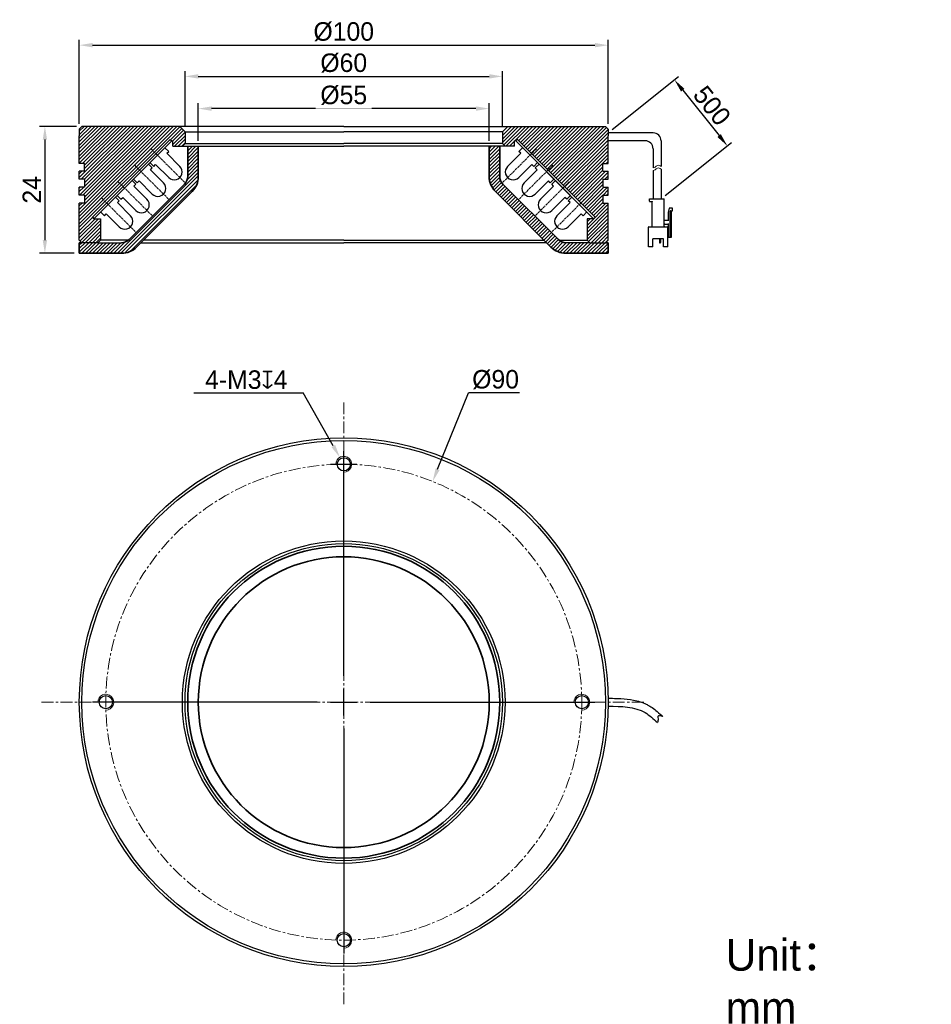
# Model space of a CAD drawing. Header units: inches. Extents: x -2924 to -2752, y -678 to -492.
import ezdxf

# ---------------------------------------------------------------- set-up
doc = ezdxf.new("R2010")
doc.units = ezdxf.units.IN
doc.header["$LTSCALE"] = 3
doc.header["$MEASUREMENT"] = 0
doc.header["$PDSIZE"] = -5
doc.linetypes.add('CENTERX2', pattern=[4, 2.5, -0.5, 0.5, -0.5])
doc.linetypes.add('点画线', pattern=[18, 12, -2, 2, -2])
doc.layers.get('Defpoints').update_dxf_attribs({"lineweight": 18})
for name, color, linetype, lineweight in [('中心线', 1, 'CENTERX2', 20), ('中心线层', 1, '点画线', 18), ('剖面线层', 4, 'Continuous', 18), ('尺寸线层', 3, 'Continuous', 18), ('明细栏文字', 6, 'Continuous', 18), ('标注', 3, 'Continuous', 25), ('粗实线', 7, 'Continuous', 30), ('粗实线层', 7, 'Continuous', 35), ('细实线', 7, 'Continuous', 15)]:
    doc.layers.add(name, color=color, linetype=linetype, lineweight=lineweight)
doc.styles.get("Standard").update_dxf_attribs({"font": '兰亭黑 GBK.TTF'})
doc.dimstyles.new('CST Standard', dxfattribs={"dimtxt": 3.5, "dimasz": 2.5, "dimexe": 1, "dimexo": 1, "dimgap": 0.6, "dimtad": 1, "dimtoh": 1, "dimdsep": 46, "dimtxsty": 'Standard', "dimcen": -2.5, "dimdle": 5, "dimclrd": 8, "dimclre": 8, "dimadec": 1, "dimazin": 2, "dimtfac": 1, "dimtofl": 0, "dimtmove": 0, "dimatfit": 0, "dimfxl": 1, "dimtolj": 1, "dimarcsym": 0})
pattern_1 = [(45, (-3239.6743, 1415.0224), (-0.3367596, 0.3367596), [])]

# ---------------------------------------------------------------- blocks, each defined once
blk = doc.blocks.new('*D117')
at = {"layer": 'Defpoints', "color": 0}
for p in [(-2863.45, -574.67), (-2861.96, -577.27)]:
    blk.add_point(p, dxfattribs=at)
at = {"layer": '标注', "color": 8, "linetype": 'Continuous', "lineweight": -2, "ltscale": 3}
for p in [(-2891.03, -562.47), (-2864.69, -572.5)]:
    blk.add_line(p, (-2870.41, -562.47), dxfattribs=at)
at = {"layer": '标注', "color": 8, "linetype": 'Continuous', "ltscale": 3}
for p, q in [((-2862.71, -578.47), (-2862.71, -573.47)), ((-2865.21, -575.97), (-2860.21, -575.97))]:
    blk.add_line(p, q, dxfattribs=at)
at = {"layer": '标注', "color": 8}
blk.add_solid([(-2865.05, -572.7), (-2864.33, -572.29), (-2863.45, -574.67)], dxfattribs=at)
at = {"layer": '标注', "color": 0, "ltscale": 3, "insert": (-2881.14, -559.98), "char_height": 3.5, "attachment_point": 5}
blk.add_mtext('\\A1;4-M3{\\A1;\\fGDT|b0|i0|c0|p2;x}4', dxfattribs=at)
blk = doc.blocks.new('*D118')
at = {"layer": 'Defpoints', "color": 0}
for p in [(-2845.9, -579.23), (-2879.51, -662.71)]:
    blk.add_point(p, dxfattribs=at)
at = {"layer": '标注', "color": 8, "linetype": 'Continuous', "lineweight": -2, "ltscale": 3}
for p in [(-2844.97, -576.91), (-2829.45, -562.47)]:
    blk.add_line(p, (-2839.15, -562.47), dxfattribs=at)
at = {"layer": '标注', "color": 8, "linetype": 'Continuous', "ltscale": 3}
for p, q in [((-2862.71, -615.97), (-2862.71, -573.47)), ((-2862.71, -623.47), (-2862.71, -618.47)), ((-2867.71, -620.97), (-2910.21, -620.97)), ((-2865.21, -620.97), (-2860.21, -620.97)), ((-2857.71, -620.97), (-2815.21, -620.97)), ((-2862.71, -625.97), (-2862.71, -668.47))]:
    blk.add_line(p, q, dxfattribs=at)
at = {"layer": '标注', "color": 8}
blk.add_solid([(-2845.35, -576.75), (-2844.58, -577.06), (-2845.9, -579.23)], dxfattribs=at)
at = {"layer": '标注', "color": 0, "ltscale": 3, "insert": (-2834, -559.95), "char_height": 3.5, "attachment_point": 5}
blk.add_mtext('\\A1;%%C90', dxfattribs=at)
blk = doc.blocks.new('*D119')
at = {"layer": 'Defpoints', "color": 0}
for p in [(-2832.71, -502.6), (-2892.71, -513.06), (-2832.71, -513.06)]:
    blk.add_point(p, dxfattribs=at)
at = {"layer": '标注', "color": 8, "linetype": 'Continuous', "lineweight": -2, "ltscale": 3}
for p, q in [((-2892.71, -512.06), (-2892.71, -501.6)), ((-2890.21, -502.6), (-2835.21, -502.6)), ((-2832.71, -512.06), (-2832.71, -501.6))]:
    blk.add_line(p, q, dxfattribs=at)
at = {"layer": '标注', "color": 8}
for points in [[(-2890.21, -502.18), (-2890.21, -503.02), (-2892.71, -502.6)], [(-2835.21, -503.02), (-2835.21, -502.18), (-2832.71, -502.6)]]:
    blk.add_solid(points, dxfattribs=at)
at = {"layer": '标注', "color": 0, "ltscale": 3, "insert": (-2862.71, -500.08), "char_height": 3.5, "attachment_point": 5}
blk.add_mtext('\\A1;%%C60', dxfattribs=at)
blk = doc.blocks.new('*D120')
at = {"layer": 'Defpoints', "color": 0}
for p in [(-2812.71, -496.7), (-2912.71, -512.56), (-2812.71, -512.56)]:
    blk.add_point(p, dxfattribs=at)
at = {"layer": '标注', "color": 8, "linetype": 'Continuous', "lineweight": -2, "ltscale": 3}
for p, q in [((-2912.71, -511.56), (-2912.71, -495.7)), ((-2910.21, -496.7), (-2815.21, -496.7)), ((-2812.71, -511.56), (-2812.71, -495.7))]:
    blk.add_line(p, q, dxfattribs=at)
at = {"layer": '标注', "color": 8}
for points in [[(-2910.21, -496.28), (-2910.21, -497.11), (-2912.71, -496.7)], [(-2815.21, -497.11), (-2815.21, -496.28), (-2812.71, -496.7)]]:
    blk.add_solid(points, dxfattribs=at)
at = {"layer": '标注', "color": 0, "ltscale": 3, "insert": (-2862.71, -494.17), "char_height": 3.5, "attachment_point": 5}
blk.add_mtext('\\A1;%%C100', dxfattribs=at)
blk = doc.blocks.new('*D121')
at = {"layer": 'Defpoints', "color": 0}
for p in [(-2912.21, -512.06), (-2919.22, -536.06), (-2912.71, -536.06)]:
    blk.add_point(p, dxfattribs=at)
at = {"layer": '标注', "color": 8, "linetype": 'Continuous', "lineweight": -2, "ltscale": 3}
for p, q in [((-2913.21, -512.06), (-2920.22, -512.06)), ((-2919.22, -514.56), (-2919.22, -533.56)), ((-2913.71, -536.06), (-2920.22, -536.06))]:
    blk.add_line(p, q, dxfattribs=at)
at = {"layer": '标注', "color": 8}
for points in [[(-2918.8, -514.56), (-2919.63, -514.56), (-2919.22, -512.06)], [(-2919.63, -533.56), (-2918.8, -533.56), (-2919.22, -536.06)]]:
    blk.add_solid(points, dxfattribs=at)
at = {"layer": '标注', "color": 0, "ltscale": 3, "insert": (-2921.68, -524.06), "char_height": 3.5, "attachment_point": 5, "rotation": 90}
blk.add_mtext('\\A1;24', dxfattribs=at)
blk = doc.blocks.new('*D122')
at = {"layer": 'Defpoints', "color": 0}
for p in [(-2812.71, -513.28), (-2790.17, -515.76), (-2802.71, -525.78)]:
    blk.add_point(p, dxfattribs=at)
at = {"layer": '标注', "color": 8, "linetype": 'Continuous', "lineweight": -2, "ltscale": 3}
for p, q in [((-2811.93, -512.66), (-2799.39, -502.63)), ((-2798.61, -505.21), (-2791.74, -513.8)), ((-2801.93, -525.16), (-2789.39, -515.13))]:
    blk.add_line(p, q, dxfattribs=at)
at = {"layer": '标注', "color": 8}
for points in [[(-2798.29, -504.95), (-2798.94, -505.47), (-2800.17, -503.26)], [(-2792.06, -514.06), (-2791.41, -513.54), (-2790.17, -515.76)]]:
    blk.add_solid(points, dxfattribs=at)
at = {"layer": '标注', "color": 0, "ltscale": 3, "insert": (-2793.08, -508.14), "char_height": 3.5, "attachment_point": 5, "rotation": 308.6598}
blk.add_mtext('\\A1;500', dxfattribs=at)
blk = doc.blocks.new('*D123')
at = {"layer": 'Defpoints', "color": 0}
for p in [(-2890.21, -508.69), (-2890.21, -515.81), (-2835.21, -515.81)]:
    blk.add_point(p, dxfattribs=at)
at = {"layer": '尺寸线层', "color": 8, "linetype": 'Continuous', "lineweight": -2, "ltscale": 3}
for p, q in [((-2890.21, -514.81), (-2890.21, -507.69)), ((-2835.21, -514.81), (-2835.21, -507.69)), ((-2837.71, -508.69), (-2887.71, -508.69))]:
    blk.add_line(p, q, dxfattribs=at)
at = {"layer": '尺寸线层', "color": 8}
for points in [[(-2887.71, -508.28), (-2887.71, -509.11), (-2890.21, -508.69)], [(-2837.71, -509.11), (-2837.71, -508.28), (-2835.21, -508.69)]]:
    blk.add_solid(points, dxfattribs=at)
at = {"layer": '尺寸线层', "color": 0, "ltscale": 3, "insert": (-2862.71, -506.17), "char_height": 3.5, "attachment_point": 5, "bg_fill": 3, "box_fill_scale": 1.25, "bg_fill_color": 9, "bg_fill_true_color": 13158600, "bg_fill_transparency": 0}
blk.add_mtext('\\A1;%%C55', dxfattribs=at)

msp = doc.modelspace()

# ---------------------------------------------------------------- hatches: boundary and pattern name
at = {"layer": '剖面线层'}
h = msp.add_hatch(dxfattribs=at)
h.set_pattern_fill('ANSI31', color=0, style=0, pattern_type=0)
h.set_pattern_definition(pattern_1)
h.paths.add_polyline_path([(-2912.707, -519.057), (-2912.707, -518.8), (-2912.707, -513.857), (-2912.707, -512.557), (-2912.207, -512.057), (-2893.707, -512.057), (-2892.707, -513.057), (-2892.707, -515.312), (-2893.207, -515.812), (-2895.007, -515.812), (-2895.007, -514.812), (-2895.245, -514.812), (-2895.528, -514.529), (-2898.215, -517.216), (-2901.326, -520.328), (-2904.437, -523.439), (-2907.549, -526.55), (-2910.236, -529.237), (-2909.953, -529.52), (-2908.707, -529.52), (-2908.707, -533.557), (-2909.207, -534.057), (-2912.207, -534.057), (-2912.707, -533.557), (-2912.707, -526.557), (-2911.707, -526.557), (-2911.707, -525.057), (-2912.707, -525.057), (-2912.707, -523.557), (-2911.707, -523.557), (-2911.707, -522.057), (-2912.707, -522.057), (-2912.707, -520.557), (-2911.707, -520.557), (-2911.707, -519.057)], flags=0)
h = msp.add_hatch(dxfattribs=at)
h.set_pattern_fill('ANSI31', color=0, style=0, pattern_type=0)
h.set_pattern_definition(pattern_1)
h.paths.add_polyline_path([(-2812.707, -519.057), (-2812.707, -518.8), (-2812.707, -513.857), (-2812.707, -512.557), (-2813.207, -512.057), (-2831.707, -512.057), (-2832.707, -513.057), (-2832.707, -515.312), (-2832.207, -515.812), (-2830.407, -515.812), (-2830.407, -514.812), (-2830.169, -514.812), (-2829.886, -514.529), (-2827.199, -517.216), (-2824.088, -520.328), (-2820.976, -523.439), (-2817.865, -526.55), (-2815.178, -529.237), (-2815.461, -529.52), (-2816.707, -529.52), (-2816.707, -533.557), (-2816.207, -534.057), (-2813.207, -534.057), (-2812.707, -533.557), (-2812.707, -526.557), (-2813.707, -526.557), (-2813.707, -525.057), (-2812.707, -525.057), (-2812.707, -523.557), (-2813.707, -523.557), (-2813.707, -522.057), (-2812.707, -522.057), (-2812.707, -520.557), (-2813.707, -520.557), (-2813.707, -519.057)], flags=0)

# ---------------------------------------------------------------- linework, layer by layer
at = {"layer": '中心线', "color": 0, "ltscale": 0.3}
for p, q in [((-2862.707, -678.11), (-2862.707, -563.828)), ((-2919.848, -620.969), (-2805.566, -620.969))]:
    msp.add_line(p, q, dxfattribs=at)
msp.add_circle((-2862.707, -620.969), 45, dxfattribs=at)
at = {"layer": '中心线层', "color": 0, "ltscale": 0.01}
for p, q in [((-2899.12, -516.311), (-2892.659, -522.772)), ((-2826.293, -516.311), (-2832.754, -522.772)), ((-2902.232, -519.422), (-2895.771, -525.883)), ((-2823.182, -519.422), (-2829.643, -525.883)), ((-2905.343, -522.533), (-2898.882, -528.995)), ((-2820.071, -522.533), (-2826.532, -528.995)), ((-2908.454, -525.645), (-2901.993, -532.106)), ((-2816.959, -525.645), (-2823.421, -532.106))]:
    msp.add_line(p, q, dxfattribs=at)
at = {"layer": '标注', "color": 0}
for p, q in [((-2895.245, -514.812), (-2895.007, -514.812)), ((-2830.169, -514.812), (-2830.407, -514.812)), ((-2910.199, -529.274), (-2910.236, -529.237)), ((-2815.215, -529.274), (-2815.178, -529.237))]:
    msp.add_line(p, q, dxfattribs=at)
at = {"layer": '粗实线', "color": 0, "ltscale": 3}
for p, q in [((-2912.207, -512.057), (-2912.707, -512.557)), ((-2862.707, -512.057), (-2912.207, -512.057)), ((-2893.707, -512.057), (-2892.707, -513.057)), ((-2862.707, -512.057), (-2813.207, -512.057)), ((-2831.707, -512.057), (-2832.707, -513.057)), ((-2813.207, -512.057), (-2812.707, -512.557)), ((-2912.707, -512.557), (-2912.707, -513.857)), ((-2912.707, -519.057), (-2912.707, -513.857)), ((-2892.707, -513.057), (-2862.707, -513.057)), ((-2892.707, -513.057), (-2892.707, -515.312)), ((-2832.707, -513.057), (-2862.707, -513.057)), ((-2832.707, -513.057), (-2832.707, -515.312)), ((-2812.707, -512.557), (-2812.707, -513.857)), ((-2804.207, -513.282), (-2812.707, -513.282)), ((-2812.707, -519.057), (-2812.707, -513.857)), ((-2910.236, -529.237), (-2895.528, -514.529)), ((-2909.953, -529.52), (-2895.245, -514.812)), ((-2895.528, -514.529), (-2895.245, -514.812)), ((-2895.007, -515.812), (-2895.007, -514.812)), ((-2895.007, -515.812), (-2893.207, -515.812)), ((-2893.207, -515.812), (-2892.707, -515.312)), ((-2893.207, -515.812), (-2862.707, -515.812)), ((-2892.707, -515.312), (-2862.707, -515.312)), ((-2832.707, -515.312), (-2862.707, -515.312)), ((-2832.207, -515.812), (-2862.707, -515.812)), ((-2832.207, -515.812), (-2832.707, -515.312)), ((-2830.407, -515.812), (-2832.207, -515.812)), ((-2830.407, -515.812), (-2830.407, -514.812)), ((-2829.886, -514.529), (-2830.169, -514.812)), ((-2815.461, -529.52), (-2830.169, -514.812)), ((-2815.178, -529.237), (-2829.886, -514.529)), ((-2805.707, -514.782), (-2812.707, -514.782)), ((-2802.707, -514.782), (-2802.707, -519.615)), ((-2804.207, -516.282), (-2804.207, -519.888)), ((-2911.707, -519.057), (-2912.707, -519.057)), ((-2911.707, -520.557), (-2911.707, -519.057)), ((-2813.707, -519.057), (-2812.707, -519.057)), ((-2813.707, -520.557), (-2813.707, -519.057)), ((-2911.707, -520.557), (-2912.707, -520.557)), ((-2912.707, -522.057), (-2912.707, -520.557)), ((-2911.707, -520.557), (-2912.707, -520.557)), ((-2813.707, -520.557), (-2812.707, -520.557)), ((-2813.707, -520.557), (-2812.707, -520.557)), ((-2812.707, -522.057), (-2812.707, -520.557)), ((-2804.207, -520.401), (-2804.207, -525.782)), ((-2802.707, -520.128), (-2802.707, -525.782)), ((-2911.707, -522.057), (-2912.707, -522.057)), ((-2911.707, -522.057), (-2912.707, -522.057)), ((-2911.707, -522.057), (-2912.707, -522.057)), ((-2911.707, -522.057), (-2911.707, -523.557)), ((-2813.707, -522.057), (-2812.707, -522.057)), ((-2813.707, -522.057), (-2812.707, -522.057)), ((-2813.707, -522.057), (-2813.707, -523.557)), ((-2813.707, -522.057), (-2812.707, -522.057)), ((-2911.707, -523.557), (-2912.707, -523.557)), ((-2911.707, -523.557), (-2912.707, -523.557)), ((-2912.707, -525.057), (-2912.707, -523.557)), ((-2911.707, -523.557), (-2912.707, -523.557)), ((-2911.707, -525.057), (-2912.707, -525.057)), ((-2911.707, -525.057), (-2912.707, -525.057)), ((-2911.707, -525.057), (-2912.707, -525.057)), ((-2911.707, -525.057), (-2911.707, -526.557)), ((-2813.707, -523.557), (-2812.707, -523.557)), ((-2813.707, -523.557), (-2812.707, -523.557)), ((-2813.707, -523.557), (-2812.707, -523.557)), ((-2813.707, -525.057), (-2812.707, -525.057)), ((-2813.707, -525.057), (-2812.707, -525.057)), ((-2813.707, -525.057), (-2812.707, -525.057)), ((-2813.707, -525.057), (-2813.707, -526.557)), ((-2812.707, -525.057), (-2812.707, -523.557)), ((-2911.707, -526.557), (-2912.707, -526.557)), ((-2912.707, -533.557), (-2912.707, -526.557)), ((-2813.707, -526.557), (-2812.707, -526.557)), ((-2812.707, -533.557), (-2812.707, -526.557)), ((-2910.236, -529.237), (-2909.953, -529.52)), ((-2909.953, -529.52), (-2908.707, -529.52)), ((-2908.707, -529.52), (-2908.707, -533.557)), ((-2815.461, -529.52), (-2816.707, -529.52)), ((-2816.707, -529.52), (-2816.707, -533.557)), ((-2815.178, -529.237), (-2815.461, -529.52)), ((-2912.707, -533.557), (-2912.207, -534.057)), ((-2909.207, -534.057), (-2912.207, -534.057)), ((-2909.207, -534.057), (-2908.707, -533.557)), ((-2909.207, -534.057), (-2904.711, -534.057)), ((-2903.388, -533.557), (-2908.707, -533.557)), ((-2901.054, -534.057), (-2862.707, -534.057)), ((-2862.707, -533.557), (-2900.554, -533.557)), ((-2862.707, -533.557), (-2824.859, -533.557)), ((-2824.359, -534.057), (-2862.707, -534.057)), ((-2822.025, -533.557), (-2816.707, -533.557)), ((-2816.207, -534.057), (-2820.702, -534.057)), ((-2816.207, -534.057), (-2816.707, -533.557)), ((-2816.207, -534.057), (-2813.207, -534.057)), ((-2812.707, -533.557), (-2813.207, -534.057))]:
    msp.add_line(p, q, dxfattribs=at)
at = {"layer": '粗实线', "color": 0}
for p, q in [((-2896.518, -516.085), (-2895.811, -516.792)), ((-2896.164, -517.146), (-2895.811, -516.792)), ((-2896.164, -517.146), (-2893.689, -519.621)), ((-2829.249, -517.146), (-2831.724, -519.621)), ((-2828.896, -516.085), (-2829.603, -516.792)), ((-2829.249, -517.146), (-2829.603, -516.792)), ((-2902.457, -522.025), (-2899.629, -519.196)), ((-2899.629, -519.196), (-2898.922, -519.903)), ((-2899.346, -518.914), (-2898.639, -519.621)), ((-2898.639, -519.621), (-2898.285, -519.267)), ((-2898.285, -519.267), (-2895.811, -521.742)), ((-2827.128, -519.267), (-2829.603, -521.742)), ((-2826.775, -519.621), (-2827.128, -519.267)), ((-2826.067, -518.914), (-2826.775, -519.621)), ((-2825.785, -519.196), (-2826.492, -519.903)), ((-2822.956, -522.025), (-2825.785, -519.196)), ((-2899.275, -520.257), (-2898.922, -519.903)), ((-2899.275, -520.257), (-2896.801, -522.732)), ((-2826.138, -520.257), (-2828.613, -522.732)), ((-2826.138, -520.257), (-2826.492, -519.903)), ((-2905.569, -525.136), (-2902.74, -522.308)), ((-2902.74, -522.308), (-2902.033, -523.015)), ((-2902.457, -522.025), (-2901.75, -522.732)), ((-2902.387, -523.368), (-2902.033, -523.015)), ((-2901.75, -522.732), (-2901.397, -522.378)), ((-2901.397, -522.378), (-2898.922, -524.853)), ((-2824.017, -522.378), (-2826.492, -524.853)), ((-2823.663, -522.732), (-2824.017, -522.378)), ((-2822.956, -522.025), (-2823.663, -522.732)), ((-2822.673, -522.308), (-2823.38, -523.015)), ((-2823.027, -523.368), (-2823.38, -523.015)), ((-2819.845, -525.136), (-2822.673, -522.308)), ((-2905.569, -525.136), (-2904.862, -525.843)), ((-2902.387, -523.368), (-2899.912, -525.843)), ((-2823.027, -523.368), (-2825.502, -525.843)), ((-2819.845, -525.136), (-2820.552, -525.843)), ((-2905.852, -525.419), (-2905.144, -526.126)), ((-2905.498, -526.48), (-2905.144, -526.126)), ((-2905.498, -526.48), (-2903.023, -528.954)), ((-2904.862, -525.843), (-2904.508, -525.49)), ((-2904.508, -525.49), (-2902.033, -527.964)), ((-2820.906, -525.49), (-2823.38, -527.964)), ((-2819.916, -526.48), (-2822.391, -528.954)), ((-2820.552, -525.843), (-2820.906, -525.49)), ((-2819.562, -525.419), (-2820.269, -526.126)), ((-2819.916, -526.48), (-2820.269, -526.126)), ((-2804.907, -526.182), (-2804.907, -525.782)), ((-2804.907, -525.782), (-2802.107, -525.782)), ((-2804.807, -526.282), (-2804.407, -526.282)), ((-2804.407, -530.932), (-2804.407, -526.282)), ((-2802.107, -530.932), (-2802.107, -525.782)), ((-2908.68, -528.247), (-2907.973, -528.954)), ((-2907.973, -528.954), (-2907.619, -528.601)), ((-2907.619, -528.601), (-2905.144, -531.076)), ((-2817.794, -528.601), (-2820.269, -531.076)), ((-2817.441, -528.954), (-2817.794, -528.601)), ((-2816.734, -528.247), (-2817.441, -528.954)), ((-2801.207, -527.532), (-2801.357, -528.332)), ((-2801.357, -528.332), (-2801.357, -529.932)), ((-2800.557, -527.532), (-2801.207, -527.532)), ((-2801.007, -533.032), (-2801.007, -528.132)), ((-2800.907, -528.032), (-2800.557, -528.032)), ((-2800.757, -533.032), (-2800.757, -528.032)), ((-2800.557, -528.032), (-2800.557, -527.532)), ((-2801.357, -529.832), (-2802.007, -529.832)), ((-2802.007, -530.532), (-2801.357, -530.532)), ((-2801.357, -530.432), (-2801.357, -533.032)), ((-2805.107, -534.832), (-2805.107, -531.132)), ((-2805.007, -531.032), (-2801.507, -531.032)), ((-2801.407, -534.832), (-2801.407, -531.132)), ((-2801.357, -532.432), (-2801.407, -532.432)), ((-2802.257, -533.332), (-2804.257, -533.332)), ((-2804.257, -534.832), (-2804.257, -533.332)), ((-2803.007, -533.332), (-2803.007, -534.022)), ((-2802.882, -534.072), (-2802.957, -534.072)), ((-2802.832, -533.332), (-2802.832, -534.022)), ((-2802.257, -534.832), (-2802.257, -533.332)), ((-2801.407, -533.032), (-2800.757, -533.032)), ((-2804.257, -534.832), (-2805.107, -534.832)), ((-2801.407, -534.832), (-2802.257, -534.832))]:
    msp.add_line(p, q, dxfattribs=at)
at = {"layer": '粗实线', "color": 0, "ltscale": 3}
for centre, radius in [((-2862.707, -620.969), 50), ((-2862.707, -620.969), 49.5), ((-2862.707, -575.969), 1.25), ((-2862.707, -620.969), 30.5), ((-2862.707, -620.969), 30), ((-2907.707, -620.969), 1.25), ((-2817.707, -620.969), 1.25), ((-2862.707, -665.969), 1.25)]:
    msp.add_circle(centre, radius, dxfattribs=at)
for centre in [(-2804.207, -514.782), (-2805.707, -516.282)]:
    msp.add_arc(centre, 1.5, 0, 90, dxfattribs=at)
at = {"layer": '粗实线', "color": 0}
for centre, radius, start, end in [((-2894.75, -520.681), 1.5, 225.00002, 45.00066), ((-2830.664, -520.681), 1.5, 134.99934, 314.99998), ((-2897.861, -523.793), 1.5, 225.00002, 45.00066), ((-2827.552, -523.793), 1.5, 134.99934, 314.99998), ((-2900.972, -526.904), 1.5, 225.00002, 45.00066), ((-2824.441, -526.904), 1.5, 134.99934, 314.99998), ((-2804.807, -526.182), 0.1, 180, 270), ((-2800.907, -528.132), 0.1, 90, 180), ((-2904.084, -530.015), 1.5, 225.00002, 45.00066), ((-2821.33, -530.015), 1.5, 134.99934, 314.99998), ((-2802.007, -529.732), 0.1, 180, 270), ((-2802.007, -530.632), 0.1, 90, 180), ((-2805.007, -531.132), 0.1, 90, 180), ((-2804.507, -530.932), 0.1, 270, 0), ((-2802.007, -530.932), 0.1, 180, 270), ((-2801.507, -531.132), 0.1, 0, 90), ((-2802.957, -534.022), 0.05, 180, 270), ((-2802.882, -534.022), 0.05, 270, 0)]:
    msp.add_arc(centre, radius, start, end, dxfattribs=at)
msp.add_open_spline([(-2804.407, -526.282), (-2804.405, -526.281), (-2804.401, -526.276), (-2804.391, -526.266), (-2804.378, -526.253), (-2804.362, -526.237), (-2804.344, -526.219), (-2804.325, -526.201), (-2804.313, -526.188), (-2804.307, -526.182)], degree=3, knots=[0, 0, 0, 0, 1554.710844, 5508.8027167, 11005.9713269, 17489.5766585, 24571.0341813, 31924.3240458, 39225.7630604, 39225.7630604, 39225.7630604, 39225.7630604], dxfattribs=at)
at = {"layer": '粗实线', "color": 0, "ltscale": 3}
for points, knots in [([(-2812.707, -621.719), (-2810.216, -621.75), (-2806.673, -621.794), (-2804.142, -624.1), (-2803.39, -624.785)], [0, 0, 0, 0, 19523.6535929, 27777.3234546, 27777.3234546, 27777.3234546, 27777.3234546]), ([(-2812.688, -620.22), (-2812.431, -620.223), (-2812.17, -620.226), (-2811.384, -620.239), (-2810.852, -620.253), (-2809.514, -620.329), (-2808.703, -620.411), (-2807.086, -620.735), (-2806.279, -620.979), (-2805.314, -621.448), (-2805.127, -621.547), (-2804.76, -621.762), (-2804.584, -621.875), (-2804.072, -622.225), (-2803.756, -622.473), (-2803.074, -623.043), (-2802.72, -623.367), (-2802.38, -623.677)], [0, 0, 0, 0, 3622.9643823, 3622.9643823, 10868.8931468, 10868.8931468, 21714.1942514, 21714.1942514, 32559.4953559, 32559.4953559, 35194.0955117, 35194.0955117, 37828.6956675, 37828.6956675, 43097.8959792, 43097.8959792, 49782.7008778, 49782.7008778, 49782.7008778, 49782.7008778]), ([(-2802.38, -623.677), (-2802.815, -623.558), (-2803.461, -623.382), (-2803.219, -624.218), (-2803.326, -624.573), (-2803.39, -624.785)], [0, 0, 0, 0, 9971.7573956, 14833.383223, 22082.422748, 22082.422748, 22082.422748, 22082.422748])]:
    msp.add_open_spline(points, degree=3, knots=knots, dxfattribs=at)
at = {"layer": '粗实线层', "color": 0, "ltscale": 3}
for p, q in [((-2892.207, -515.812), (-2892.207, -521.552)), ((-2890.207, -515.812), (-2890.207, -521.552)), ((-2835.207, -515.812), (-2835.207, -521.552)), ((-2833.207, -515.812), (-2833.207, -521.552)), ((-2903.297, -533.471), (-2892.793, -522.967)), ((-2822.117, -533.471), (-2832.621, -522.967)), ((-2901.883, -534.885), (-2891.378, -524.381)), ((-2823.531, -534.885), (-2834.035, -524.381)), ((-2912.707, -534.057), (-2912.707, -536.057)), ((-2912.207, -534.057), (-2912.707, -534.057)), ((-2813.207, -534.057), (-2812.707, -534.057)), ((-2812.707, -536.057), (-2812.707, -534.057)), ((-2904.711, -536.057), (-2912.707, -536.057)), ((-2820.702, -536.057), (-2812.707, -536.057))]:
    msp.add_line(p, q, dxfattribs=at)
for radius in [29.5, 27.5]:
    msp.add_circle((-2862.707, -620.969), radius, dxfattribs=at)
for centre, radius, start, end in [((-2894.207, -521.552), 2, 315, 0), ((-2894.207, -521.552), 4, 315, 0), ((-2831.207, -521.552), 4, 180, 225), ((-2831.207, -521.552), 2, 180, 225), ((-2904.711, -532.057), 2, 270, 315), ((-2820.702, -532.057), 2, 225, 270), ((-2904.711, -532.057), 4, 270, 315), ((-2820.702, -532.057), 4, 225, 270)]:
    msp.add_arc(centre, radius, start, end, dxfattribs=at)
at = {"layer": '细实线', "color": 0}
for centre in [(-2862.707, -575.969), (-2907.707, -620.969), (-2817.707, -620.969), (-2862.707, -665.969)]:
    msp.add_arc(centre, 1.5, 270, 180.95497, dxfattribs=at)
at = {"layer": '细实线', "color": 0, "ltscale": 3}
for points, knots in [([(-2804.207, -519.888), (-2804.088, -519.87), (-2803.813, -519.77), (-2803.341, -519.293), (-2802.946, -519.444), (-2802.707, -519.615)], [0, 0, 0, 0, 4853.1096288, 11433.9162959, 21088.4583925, 21088.4583925, 21088.4583925, 21088.4583925]), ([(-2804.207, -520.401), (-2804.088, -520.383), (-2803.813, -520.283), (-2803.341, -519.806), (-2802.946, -519.957), (-2802.707, -520.128)], [0, 0, 0, 0, 4854.2334049, 11436.5639101, 21093.3415926, 21093.3415926, 21093.3415926, 21093.3415926])]:
    msp.add_open_spline(points, degree=3, knots=knots, dxfattribs=at)

# ---------------------------------------------------------------- texts
at = {"layer": '明细栏文字', "color": 0, "ltscale": 3, "insert": (-2790.497, -665.751), "char_height": 6, "width": 32.50612, "attachment_point": 1}
msp.add_mtext('Unit：mm', dxfattribs=at)

# ---------------------------------------------------------------- dimensions: what is measured, and where the dimension line sits
at = {"layer": '标注', "color": 0, "ltscale": 3}
for base, p1, p2, angle, override, picture, middle in [((-2812.707, -496.698), (-2912.707, -512.557), (-2812.707, -512.557), 0, {"dimpost": '%%C<>', "dimsah": 1, "dimtzin": 8}, '*D120', (-2862.707, -494.174)), ((-2919.215, -536.057), (-2912.207, -512.057), (-2912.707, -536.057), 270, {"dimsah": 1, "dimtzin": 8}, '*D121', (-2921.684, -524.057))]:
    dim = msp.add_linear_dim(base=base, p1=p1, p2=p2, angle=angle, dimstyle='CST Standard', override=override, dxfattribs=at)
    dim.commit()
    dim.dimension.update_dxf_attribs({"geometry": picture, "text_midpoint": middle})
dim = msp.add_linear_dim(base=(-2832.707, -502.6), p1=(-2892.707, -513.057), p2=(-2832.707, -513.057), dimstyle='CST Standard', override={"dimpost": '%%C<>', "dimsah": 1, "dimtzin": 8}, dxfattribs=at)
dim.commit()
dim.dimension.update_dxf_attribs({"geometry": '*D119', "text_midpoint": (-2862.707, -500.076)})
dim = msp.add_linear_dim(base=(-2790.175, -515.756), p1=(-2812.707, -513.282), p2=(-2802.707, -525.782), angle=308.65981, text='500', dimstyle='CST Standard', override={"dimsah": 1}, dxfattribs=at)
dim.commit()
dim.dimension.update_dxf_attribs({"geometry": '*D122', "text_midpoint": (-2795.026, -509.692), "dimtype": 160})
dim = msp.add_diameter_dim_2p(p1=(-2879.513, -662.713), p2=(-2845.9, -579.226), dimstyle='CST Standard', override={"dimpost": '%%C<>', "dimsah": 1, "dimtzin": 8}, dxfattribs=at)
dim.commit()
dim.dimension.update_dxf_attribs({"geometry": '*D118', "text_midpoint": (-2834.003, -562.47), "dimtype": 163})
dim = msp.add_diameter_dim_2p(p1=(-2861.963, -577.272), p2=(-2863.45, -574.667), text='4-M3{\\A1;\\fGDT|b0|i0|c0|p2;x}4', dimstyle='CST Standard', override={"dimpost": '%%C<>', "dimtxsty": 'Standard', "dimsah": 1}, dxfattribs=at)
dim.commit()
dim.dimension.update_dxf_attribs({"geometry": '*D117', "text_midpoint": (-2881.144, -562.47), "dimtype": 163})

# ---------------------------------------------------------------- next in the draw order: dimensions: what is measured, and where the dimension line sits
at = {"layer": '尺寸线层', "color": 0, "ltscale": 3}
dim = msp.add_linear_dim(base=(-2890.207, -508.694), p1=(-2835.207, -515.812), p2=(-2890.207, -515.812), dimstyle='CST Standard', override={"dimpost": '%%C<>', "dimsah": 1, "dimtfill": 1, "dimtzin": 8}, dxfattribs=at)
dim.commit()
dim.dimension.update_dxf_attribs({"geometry": '*D123', "text_midpoint": (-2862.707, -506.169)})

# ---------------------------------------------------------------- next in the draw order: hatches: boundary and pattern name
at = {"layer": '剖面线层'}
h = msp.add_hatch(dxfattribs=at)
h.set_pattern_fill('ANSI31', color=0, style=0, pattern_type=0)
h.set_pattern_definition(pattern_1)
edge = h.paths.add_edge_path(flags=0)
edge.add_line((-2823.531, -534.885), (-2823.96, -534.456))
edge.add_line((-2823.96, -534.456), (-2824.359, -534.057))
edge.add_line((-2824.359, -534.057), (-2824.859, -533.557))
edge.add_line((-2824.859, -533.557), (-2834.035, -524.381))
edge.add_arc((-2831.207, -521.552), 4, 180, 225, ccw=False)
edge.add_line((-2835.207, -521.552), (-2835.207, -515.812))
edge.add_line((-2835.207, -515.812), (-2833.207, -515.812))
edge.add_line((-2833.207, -515.812), (-2833.207, -521.552))
edge.add_arc((-2831.207, -521.552), 2, 180, 225)
edge.add_line((-2832.621, -522.967), (-2822.117, -533.471))
edge.add_arc((-2820.702, -532.057), 2, 225, 228.59038)
edge.add_arc((-2820.702, -532.057), 2, 228.59038, 270)
edge.add_line((-2820.702, -534.057), (-2816.207, -534.057))
edge.add_line((-2816.207, -534.057), (-2813.207, -534.057))
edge.add_line((-2813.207, -534.057), (-2812.707, -534.057))
edge.add_line((-2812.707, -534.057), (-2812.707, -536.057))
edge.add_line((-2812.707, -536.057), (-2820.702, -536.057))
edge.add_arc((-2820.702, -532.057), 4, 225, 270, ccw=False)
edge = h.paths.add_edge_path(flags=0)
edge.add_line((-2903.297, -533.471), (-2898.026, -528.2))
edge.add_line((-2898.026, -528.2), (-2892.793, -522.967))
edge.add_arc((-2894.207, -521.552), 2, 315, 0)
edge.add_line((-2892.207, -521.552), (-2892.207, -515.812))
edge.add_line((-2892.207, -515.812), (-2890.207, -515.812))
edge.add_line((-2890.207, -515.812), (-2890.207, -521.552))
edge.add_arc((-2894.207, -521.552), 4, 315, 360, ccw=False)
edge.add_line((-2891.378, -524.381), (-2900.554, -533.557))
edge.add_line((-2900.554, -533.557), (-2901.054, -534.057))
edge.add_line((-2901.054, -534.057), (-2901.883, -534.885))
edge.add_arc((-2904.711, -532.057), 4, 270, 315, ccw=False)
edge.add_line((-2904.711, -536.057), (-2912.707, -536.057))
edge.add_line((-2912.707, -536.057), (-2912.707, -534.057))
edge.add_line((-2912.707, -534.057), (-2912.207, -534.057))
edge.add_line((-2912.207, -534.057), (-2909.207, -534.057))
edge.add_line((-2909.207, -534.057), (-2904.711, -534.057))
edge.add_arc((-2904.711, -532.057), 2, 270, 311.40962)
edge.add_arc((-2904.711, -532.057), 2, 311.40962, 315)

doc.saveas('drawing.dxf')
